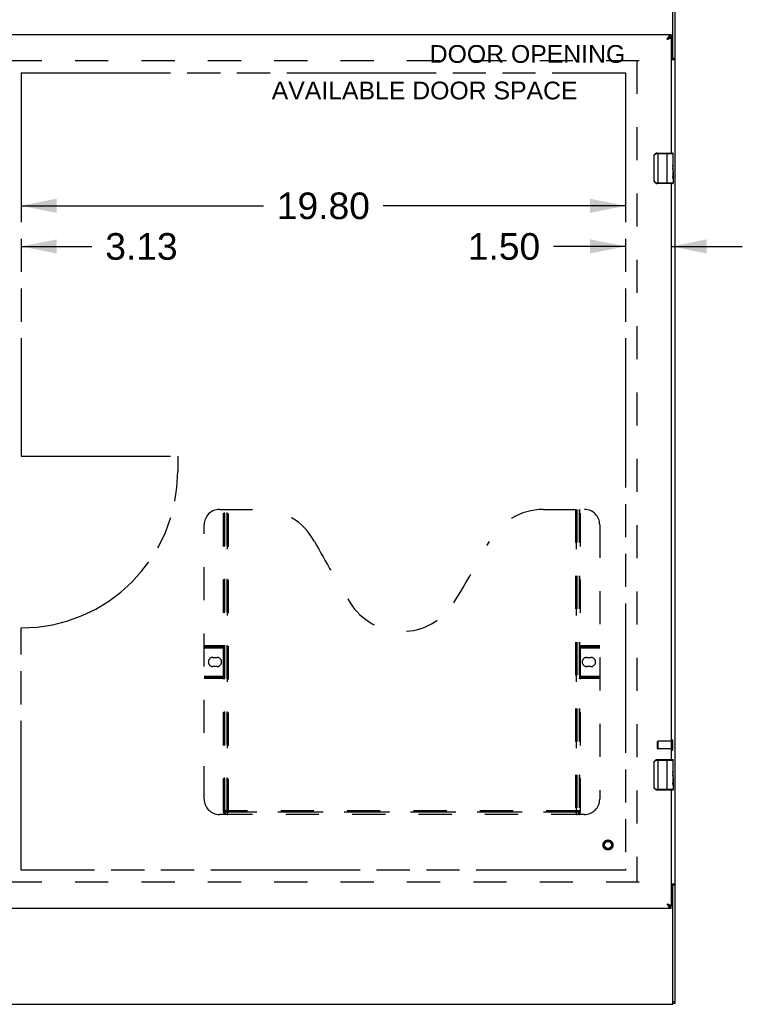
# Model space of a CAD drawing. Header units: inches. Extents: x 0 to 198, y 0 to 128.
# Tile 70 of 102: x 69 to 92, y 53 to 85. Entities that reach past the tile are written whole.
import ezdxf

# ---------------------------------------------------------------- set-up
doc = ezdxf.new("R2010")
doc.units = ezdxf.units.IN
doc.header["$LTSCALE"] = 10.872093
doc.header["$MEASUREMENT"] = 0
doc.linetypes.add('HIDDEN', pattern=[0.2, 0.1, -0.1])
doc.linetypes.add('PHANTOM', pattern=[0.8, 0.45, -0.05, 0.1, -0.05, 0.1, -0.05])
doc.layers.get('0').update_dxf_attribs({"linetype": 'CONTINUOUS'})
for name, color, linetype in [('02___PRT_ALL_AXES', 7, 'CONTINUOUS'), ('AVAILABLE_DOOR_SPACE', 7, 'CONTINUOUS'), ('DEFAULT_2', 8, 'HIDDEN'), ('DIMENSIONS', 7, 'CONTINUOUS')]:
    doc.layers.add(name, color=color, linetype=linetype)
doc.styles.get("Standard").update_dxf_attribs({"font": 'arial.ttf'})
doc.dimstyles.new('DIMSTYLE_1', dxfattribs={"dimtxt": 0.872093, "dimasz": 1.162791, "dimexe": 0.09, "dimexo": 0.07, "dimgap": 0.0375, "dimtad": 0, "dimtih": 1, "dimtoh": 1, "dimzin": 4, "dimdsep": 46, "dimtxsty": 'Standard', "dimblk": '_FILLED', "dimblk1": '_FILLED', "dimblk2": '_FILLED', "dimcen": 0.09, "dimazin": 1, "dimtfac": 1, "dimtofl": 0, "dimtmove": 0, "dimatfit": 3, "dimldrblk": '_FILLED', "dimfxl": 0, "dimtolj": 1, "dimtzin": 4, "dimarcsym": 0})

# ---------------------------------------------------------------- blocks, each defined once
blk = doc.blocks.new('_FILLED')
at = {"color": 0, "linetype": 'ByBlock'}
blk.add_solid([(0, 0), (-1, 0.2), (-1, -0.2)], dxfattribs=at)
blk = doc.blocks.new('*D8')
at = {"layer": 'DIMENSIONS', "color": 2, "linetype": 'Continuous'}
for p, q in [((65.691, 77.505), (63.365, 77.505)), ((68.816, 77.505), (71.132, 77.505))]:
    blk.add_line(p, q, dxfattribs=at)
at = {"layer": 'DIMENSIONS', "color": 2, "linetype": 'Continuous', "xscale": 1.1627906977, "yscale": 1.1627906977, "zscale": 1.1627906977}
blk.add_blockref('_FILLED', (65.691, 77.505), dxfattribs=at)
at = {"layer": 'DIMENSIONS', "color": 2, "linetype": 'Continuous', "xscale": 1.1627906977, "yscale": 1.1627906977, "zscale": 1.1627906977, "rotation": 180}
blk.add_blockref('_FILLED', (68.816, 77.505), dxfattribs=at)
at = {"layer": 'DIMENSIONS', "color": 2, "linetype": 'Continuous', "insert": (71.568, 77.941), "char_height": 0.8721, "width": 2.36989, "attachment_point": 1, "line_spacing_factor": 0.9}
blk.add_mtext('3.13', dxfattribs=at)
blk = doc.blocks.new('*D25')
at = {"layer": 'DIMENSIONS', "color": 2, "linetype": 'Continuous'}
for p, q in [((68.816, 78.837), (76.755, 78.837)), ((88.613, 78.837), (80.674, 78.837))]:
    blk.add_line(p, q, dxfattribs=at)
at = {"layer": 'DIMENSIONS', "color": 2, "linetype": 'Continuous', "xscale": 1.1627906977, "yscale": 1.1627906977, "zscale": 1.1627906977, "rotation": 180}
blk.add_blockref('_FILLED', (68.816, 78.837), dxfattribs=at)
at = {"layer": 'DIMENSIONS', "color": 2, "linetype": 'Continuous', "xscale": 1.1627906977, "yscale": 1.1627906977, "zscale": 1.1627906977}
blk.add_blockref('_FILLED', (88.613, 78.837), dxfattribs=at)
at = {"layer": 'DIMENSIONS', "color": 2, "linetype": 'Continuous', "insert": (78.714, 79.273), "char_height": 0.8721, "width": 3.04746, "attachment_point": 2, "line_spacing_factor": 0.9}
blk.add_mtext('19.80', dxfattribs=at)
blk = doc.blocks.new('*D26')
at = {"layer": 'DIMENSIONS', "color": 2, "linetype": 'Continuous'}
for p, q in [((88.613, 77.505), (86.253, 77.505)), ((90.113, 77.505), (92.438, 77.505))]:
    blk.add_line(p, q, dxfattribs=at)
at = {"layer": 'DIMENSIONS', "color": 2, "linetype": 'Continuous', "xscale": 1.1627906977, "yscale": 1.1627906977, "zscale": 1.1627906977}
blk.add_blockref('_FILLED', (88.613, 77.505), dxfattribs=at)
at = {"layer": 'DIMENSIONS', "color": 2, "linetype": 'Continuous', "xscale": 1.1627906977, "yscale": 1.1627906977, "zscale": 1.1627906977, "rotation": 180}
blk.add_blockref('_FILLED', (90.113, 77.505), dxfattribs=at)
at = {"layer": 'DIMENSIONS', "color": 2, "linetype": 'Continuous', "insert": (85.817, 77.941), "char_height": 0.8721, "width": 2.36989, "attachment_point": 3, "line_spacing_factor": 0.9}
blk.add_mtext('1.50', dxfattribs=at)

msp = doc.modelspace()

# ---------------------------------------------------------------- linework, layer by layer
at = {"color": 3, "linetype": 'Continuous'}
for p, q in [((90.238, 52.695), (90.238, 98.879)), ((90.113, 84.442), (65.691, 84.442)), ((89.979, 84.315), (89.968, 84.297)), ((89.968, 84.297), (89.986, 84.302)), ((89.986, 84.326), (89.979, 84.315)), ((89.991, 84.333), (89.986, 84.326)), ((89.996, 84.34), (89.991, 84.333)), ((90.003, 84.308), (90.013, 84.311)), ((90.013, 84.311), (90.02, 84.313)), ((90.02, 84.313), (90.027, 84.316)), ((90.027, 84.316), (90.033, 84.318)), ((90.033, 84.318), (90.039, 84.32)), ((90.113, 84.367), (90.113, 80.567)), ((90.113, 83.638), (90.238, 83.638)), ((90.19, 83.646), (90.202, 83.649)), ((90.113, 79.567), (90.113, 60.681)), ((90.113, 59.681), (90.113, 55.881)), ((90.113, 56.609), (90.238, 56.609)), ((89.968, 55.951), (89.986, 55.945)), ((89.968, 55.951), (89.979, 55.932)), ((89.979, 55.932), (89.986, 55.921)), ((89.986, 55.945), (89.996, 55.942)), ((89.986, 55.921), (89.991, 55.914)), ((89.991, 55.914), (89.996, 55.907)), ((89.996, 55.942), (90.006, 55.939)), ((90.006, 55.939), (90.013, 55.936)), ((90.013, 55.936), (90.02, 55.934)), ((90.02, 55.934), (90.027, 55.932)), ((90.027, 55.932), (90.033, 55.93)), ((65.691, 55.806), (90.113, 55.806))]:
    msp.add_line(p, q, dxfattribs=at)
at = {"color": 7, "linetype": 'Continuous'}
for p, q in [((90.163, 83.673), (90.163, 88.702)), ((89.979, 84.306), (89.968, 84.297)), ((89.968, 84.297), (89.974, 84.301)), ((89.974, 84.301), (89.981, 84.305)), ((89.986, 84.311), (89.979, 84.306)), ((89.981, 84.305), (89.985, 84.308)), ((89.985, 84.308), (89.989, 84.311)), ((89.991, 84.315), (89.986, 84.311)), ((89.996, 84.318), (89.991, 84.315)), ((90.113, 84.442), (90.113, 84.367)), ((90.163, 83.673), (90.238, 83.673)), ((89.548, 80.467), (89.555, 80.467)), ((89.548, 79.667), (89.548, 80.467)), ((89.555, 79.667), (89.555, 80.467)), ((89.646, 80.552), (90.173, 80.552)), ((89.648, 80.567), (90.158, 80.567)), ((89.683, 79.567), (89.683, 80.567)), ((89.973, 79.567), (89.973, 80.567)), ((89.548, 79.667), (89.555, 79.667)), ((90.173, 79.582), (89.646, 79.582)), ((90.158, 79.567), (89.648, 79.567)), ((89.548, 60.581), (89.555, 60.581)), ((89.548, 59.781), (89.548, 60.581)), ((89.555, 59.781), (89.555, 60.581)), ((89.646, 60.666), (90.173, 60.666)), ((89.648, 60.681), (90.158, 60.681)), ((89.683, 59.681), (89.683, 60.681)), ((89.973, 59.681), (89.973, 60.681)), ((89.548, 59.781), (89.555, 59.781)), ((90.173, 59.696), (89.646, 59.696)), ((90.158, 59.681), (89.648, 59.681)), ((90.163, 56.575), (90.238, 56.575)), ((90.163, 52.657), (90.163, 56.575)), ((89.968, 55.951), (89.977, 55.945)), ((89.968, 55.951), (89.979, 55.942)), ((89.977, 55.945), (89.981, 55.942)), ((89.979, 55.942), (89.986, 55.936)), ((89.986, 55.936), (89.991, 55.933)), ((89.991, 55.933), (89.996, 55.93)), ((89.996, 55.93), (90.001, 55.926)), ((90.113, 55.806), (90.113, 55.881)), ((41.063, 52.657), (90.163, 52.657)), ((90.163, 52.755), (90.238, 52.755)), ((90.163, 52.695), (90.238, 52.695))]:
    msp.add_line(p, q, dxfattribs=at)
at = {"color": 3, "linetype": 'Continuous'}
for points in [[(89.986, 84.302), (89.989, 84.304), (90.003, 84.308)], [(90.015, 84.367), (90.012, 84.364), (90.01, 84.361), (90.008, 84.358), (90.005, 84.354), (90.003, 84.351), (90.001, 84.347), (89.996, 84.34)], [(90.113, 84.442), (90.11, 84.442), (90.108, 84.442), (90.106, 84.442), (90.103, 84.441), (90.101, 84.441), (90.099, 84.44), (90.096, 84.44), (90.094, 84.439), (90.092, 84.438), (90.089, 84.437), (90.087, 84.436), (90.085, 84.435), (90.082, 84.434), (90.08, 84.433), (90.078, 84.432), (90.075, 84.43), (90.073, 84.429), (90.071, 84.427), (90.068, 84.426), (90.066, 84.424), (90.064, 84.422), (90.061, 84.42), (90.059, 84.418), (90.057, 84.416), (90.054, 84.414), (90.052, 84.412), (90.05, 84.409), (90.047, 84.407), (90.045, 84.405), (90.043, 84.402), (90.04, 84.4), (90.038, 84.397), (90.036, 84.394), (90.033, 84.391), (90.031, 84.389), (90.029, 84.386), (90.026, 84.383), (90.024, 84.38), (90.022, 84.377), (90.019, 84.374), (90.017, 84.371), (90.015, 84.367)], [(90.039, 84.32), (90.042, 84.321), (90.045, 84.322), (90.048, 84.323), (90.051, 84.324), (90.054, 84.325), (90.057, 84.327), (90.06, 84.328), (90.062, 84.329), (90.065, 84.33), (90.068, 84.331), (90.07, 84.332), (90.073, 84.333), (90.075, 84.334), (90.078, 84.335), (90.08, 84.336), (90.082, 84.337), (90.084, 84.339), (90.086, 84.34), (90.088, 84.341), (90.09, 84.342), (90.092, 84.343), (90.094, 84.344), (90.096, 84.345), (90.097, 84.346), (90.099, 84.347), (90.1, 84.348), (90.102, 84.35), (90.103, 84.351), (90.104, 84.352), (90.105, 84.353), (90.107, 84.354), (90.108, 84.355), (90.108, 84.356), (90.109, 84.357), (90.11, 84.358), (90.111, 84.359), (90.111, 84.36), (90.112, 84.362), (90.112, 84.363), (90.112, 84.364), (90.113, 84.365), (90.113, 84.366), (90.113, 84.367)], [(90.166, 83.638), (90.169, 83.639), (90.172, 83.641), (90.175, 83.642), (90.179, 83.643), (90.182, 83.644), (90.186, 83.645), (90.19, 83.646)], [(90.202, 83.649), (90.206, 83.65), (90.21, 83.651), (90.213, 83.652), (90.216, 83.653), (90.219, 83.654), (90.222, 83.655), (90.224, 83.656), (90.227, 83.657), (90.229, 83.658), (90.231, 83.66), (90.233, 83.661), (90.234, 83.663), (90.235, 83.664), (90.236, 83.666), (90.237, 83.667), (90.237, 83.669), (90.238, 83.671), (90.238, 83.673)], [(90.166, 56.609), (90.169, 56.608), (90.172, 56.607), (90.175, 56.606), (90.179, 56.605), (90.182, 56.603), (90.186, 56.602), (90.19, 56.601), (90.198, 56.6)], [(90.198, 56.6), (90.202, 56.599), (90.206, 56.598), (90.21, 56.597), (90.213, 56.596), (90.216, 56.595), (90.219, 56.594), (90.222, 56.593), (90.224, 56.592), (90.227, 56.591), (90.229, 56.589), (90.231, 56.588), (90.233, 56.586), (90.234, 56.585), (90.235, 56.584), (90.236, 56.582), (90.237, 56.58), (90.237, 56.579), (90.238, 56.577), (90.238, 56.575)], [(89.996, 55.907), (89.998, 55.904), (90.003, 55.897)], [(90.003, 55.897), (90.005, 55.893), (90.008, 55.89), (90.01, 55.887), (90.012, 55.883)], [(90.012, 55.883), (90.015, 55.88), (90.017, 55.877), (90.019, 55.874), (90.022, 55.871), (90.024, 55.868), (90.026, 55.865), (90.029, 55.862), (90.031, 55.859), (90.033, 55.856), (90.036, 55.853), (90.038, 55.851), (90.04, 55.848), (90.043, 55.845), (90.045, 55.843), (90.047, 55.841), (90.05, 55.838), (90.052, 55.836), (90.054, 55.834), (90.057, 55.832), (90.059, 55.83), (90.061, 55.828), (90.064, 55.826), (90.066, 55.824), (90.068, 55.822), (90.071, 55.82), (90.073, 55.819), (90.075, 55.817), (90.078, 55.816), (90.08, 55.815), (90.082, 55.813), (90.085, 55.812), (90.087, 55.811), (90.089, 55.81), (90.092, 55.809), (90.094, 55.809), (90.096, 55.808), (90.099, 55.807), (90.101, 55.807), (90.103, 55.806), (90.106, 55.806), (90.108, 55.806), (90.11, 55.806), (90.113, 55.806)], [(90.033, 55.93), (90.039, 55.928), (90.042, 55.927), (90.045, 55.925), (90.048, 55.924), (90.051, 55.923), (90.054, 55.922), (90.057, 55.921), (90.06, 55.92), (90.062, 55.919), (90.065, 55.918), (90.068, 55.917), (90.07, 55.916), (90.073, 55.914), (90.075, 55.913), (90.078, 55.912), (90.08, 55.911), (90.082, 55.91), (90.084, 55.909), (90.086, 55.908), (90.088, 55.907), (90.09, 55.906), (90.092, 55.905), (90.094, 55.904), (90.096, 55.902), (90.097, 55.901), (90.099, 55.9), (90.1, 55.899), (90.102, 55.898), (90.103, 55.897), (90.104, 55.896), (90.105, 55.895), (90.107, 55.894), (90.108, 55.893), (90.108, 55.892), (90.109, 55.89), (90.11, 55.889), (90.111, 55.888), (90.111, 55.887), (90.112, 55.886), (90.112, 55.885), (90.112, 55.884), (90.113, 55.883), (90.113, 55.882), (90.113, 55.881)]]:
    msp.add_lwpolyline(points, dxfattribs=at)
at = {"color": 7, "linetype": 'Continuous'}
for points in [[(89.989, 84.311), (89.991, 84.312), (89.994, 84.314), (89.996, 84.315), (89.998, 84.317), (90, 84.318), (90.002, 84.319), (90.003, 84.321), (90.005, 84.322), (90.007, 84.324), (90.009, 84.325), (90.011, 84.326), (90.012, 84.328), (90.014, 84.329), (90.016, 84.331), (90.017, 84.332), (90.019, 84.333), (90.02, 84.335)], [(90.022, 84.336), (90.019, 84.334), (90.017, 84.333), (90.015, 84.331), (90.012, 84.329), (90.01, 84.328), (90.008, 84.326), (90.005, 84.325), (90.003, 84.323), (90.001, 84.321), (89.996, 84.318)], [(90.038, 84.345), (90.036, 84.344), (90.033, 84.343), (90.031, 84.341), (90.029, 84.34), (90.026, 84.338), (90.024, 84.337), (90.022, 84.336)], [(90.113, 84.367), (90.11, 84.367), (90.108, 84.367), (90.106, 84.367), (90.103, 84.367), (90.101, 84.366), (90.099, 84.366), (90.096, 84.366), (90.094, 84.366), (90.092, 84.365), (90.089, 84.365), (90.087, 84.364), (90.085, 84.364), (90.082, 84.363), (90.08, 84.363), (90.078, 84.362), (90.075, 84.361), (90.073, 84.361), (90.071, 84.36), (90.068, 84.359), (90.066, 84.358), (90.064, 84.357), (90.061, 84.356), (90.059, 84.355), (90.057, 84.354), (90.054, 84.353), (90.052, 84.352), (90.05, 84.351), (90.047, 84.35), (90.045, 84.349), (90.043, 84.348), (90.04, 84.347), (90.038, 84.345)], [(90.128, 83.638), (90.129, 83.64), (90.129, 83.642), (90.13, 83.643), (90.13, 83.645), (90.131, 83.646), (90.132, 83.648), (90.133, 83.649), (90.134, 83.65), (90.136, 83.652), (90.137, 83.653), (90.139, 83.654), (90.141, 83.655), (90.142, 83.656), (90.144, 83.657), (90.146, 83.658), (90.148, 83.659), (90.152, 83.661)], [(90.152, 83.661), (90.154, 83.662), (90.155, 83.663), (90.157, 83.664), (90.159, 83.665), (90.16, 83.667), (90.161, 83.668), (90.162, 83.669), (90.162, 83.67), (90.163, 83.671), (90.163, 83.673)], [(89.548, 80.467), (89.548, 80.473), (89.549, 80.48), (89.55, 80.486), (89.551, 80.492), (89.553, 80.498), (89.555, 80.503)], [(89.555, 80.467), (89.555, 80.471), (89.556, 80.476), (89.556, 80.481), (89.557, 80.485), (89.559, 80.49), (89.56, 80.496), (89.563, 80.501), (89.565, 80.506), (89.569, 80.512), (89.573, 80.518), (89.578, 80.523), (89.583, 80.529), (89.59, 80.534), (89.597, 80.539), (89.604, 80.543), (89.612, 80.546), (89.62, 80.549), (89.629, 80.551), (89.637, 80.552), (89.646, 80.552)], [(89.648, 80.567), (89.647, 80.567), (89.647, 80.566), (89.647, 80.565), (89.646, 80.564), (89.646, 80.563), (89.646, 80.561), (89.646, 80.559), (89.646, 80.557), (89.646, 80.554), (89.646, 80.552)], [(89.555, 79.631), (89.553, 79.637), (89.551, 79.642), (89.55, 79.648), (89.549, 79.655), (89.548, 79.661), (89.548, 79.667)], [(89.646, 79.582), (89.637, 79.582), (89.629, 79.584), (89.62, 79.585), (89.612, 79.588), (89.604, 79.591), (89.597, 79.595), (89.59, 79.6), (89.583, 79.605), (89.578, 79.611), (89.573, 79.616), (89.569, 79.622), (89.565, 79.628), (89.563, 79.633), (89.56, 79.638), (89.559, 79.644), (89.557, 79.649), (89.556, 79.653), (89.556, 79.658), (89.555, 79.663), (89.555, 79.667)], [(89.648, 79.567), (89.647, 79.567), (89.647, 79.568), (89.647, 79.569), (89.646, 79.57), (89.646, 79.571), (89.646, 79.573), (89.646, 79.575), (89.646, 79.577), (89.646, 79.58), (89.646, 79.582)], [(89.548, 60.581), (89.548, 60.587), (89.549, 60.593), (89.55, 60.599), (89.551, 60.605), (89.553, 60.611), (89.555, 60.617)], [(89.555, 60.581), (89.555, 60.585), (89.556, 60.589), (89.556, 60.594), (89.557, 60.599), (89.559, 60.604), (89.56, 60.609), (89.563, 60.615), (89.565, 60.62), (89.569, 60.626), (89.573, 60.631), (89.578, 60.637), (89.583, 60.642), (89.59, 60.647), (89.597, 60.652), (89.604, 60.656), (89.612, 60.66), (89.62, 60.662), (89.629, 60.664), (89.637, 60.665), (89.646, 60.666)], [(89.648, 60.681), (89.647, 60.68), (89.647, 60.68), (89.647, 60.679), (89.646, 60.678), (89.646, 60.676), (89.646, 60.674), (89.646, 60.672), (89.646, 60.67), (89.646, 60.668), (89.646, 60.666)], [(89.555, 59.744), (89.553, 59.75), (89.551, 59.756), (89.55, 59.762), (89.549, 59.768), (89.548, 59.774), (89.548, 59.781)], [(89.646, 59.696), (89.637, 59.696), (89.629, 59.697), (89.62, 59.699), (89.612, 59.702), (89.604, 59.705), (89.597, 59.709), (89.59, 59.714), (89.583, 59.719), (89.578, 59.724), (89.573, 59.73), (89.569, 59.736), (89.565, 59.741), (89.563, 59.747), (89.56, 59.752), (89.559, 59.757), (89.557, 59.762), (89.556, 59.767), (89.556, 59.772), (89.555, 59.776), (89.555, 59.781)], [(89.648, 59.681), (89.647, 59.681), (89.647, 59.681), (89.647, 59.682), (89.646, 59.683), (89.646, 59.685), (89.646, 59.687), (89.646, 59.689), (89.646, 59.691), (89.646, 59.693), (89.646, 59.696)], [(90.128, 56.609), (90.129, 56.608), (90.129, 56.606), (90.13, 56.604), (90.13, 56.603), (90.131, 56.601), (90.132, 56.6), (90.133, 56.599), (90.134, 56.597), (90.136, 56.596), (90.137, 56.595), (90.139, 56.593), (90.141, 56.592), (90.142, 56.591), (90.144, 56.59), (90.146, 56.589), (90.148, 56.588)], [(90.148, 56.588), (90.152, 56.586), (90.154, 56.585), (90.155, 56.584), (90.157, 56.583), (90.159, 56.582), (90.16, 56.581), (90.161, 56.58), (90.162, 56.579), (90.162, 56.577), (90.163, 56.576), (90.163, 56.575)], [(89.981, 55.942), (89.985, 55.939), (89.987, 55.938), (89.989, 55.937), (89.991, 55.935), (89.994, 55.934), (89.996, 55.932), (89.998, 55.931), (90, 55.93), (90.002, 55.928), (90.003, 55.927), (90.005, 55.925), (90.007, 55.924), (90.009, 55.923), (90.011, 55.921), (90.012, 55.92), (90.014, 55.918), (90.016, 55.917), (90.017, 55.916), (90.019, 55.914), (90.02, 55.913)], [(90.001, 55.926), (90.003, 55.925), (90.005, 55.923), (90.008, 55.921), (90.01, 55.92), (90.012, 55.918), (90.015, 55.917), (90.017, 55.915), (90.019, 55.914)], [(90.019, 55.914), (90.022, 55.912), (90.024, 55.911), (90.026, 55.909), (90.029, 55.908), (90.031, 55.906), (90.033, 55.905), (90.036, 55.904)], [(90.036, 55.904), (90.038, 55.902), (90.04, 55.901), (90.043, 55.9), (90.045, 55.899), (90.047, 55.897), (90.05, 55.896), (90.052, 55.895), (90.054, 55.894), (90.057, 55.893), (90.059, 55.892), (90.061, 55.891), (90.064, 55.89), (90.066, 55.889), (90.068, 55.889), (90.071, 55.888), (90.073, 55.887), (90.075, 55.886), (90.078, 55.886), (90.08, 55.885), (90.082, 55.884), (90.085, 55.884), (90.087, 55.883), (90.089, 55.883), (90.092, 55.882), (90.094, 55.882), (90.096, 55.882), (90.099, 55.881), (90.101, 55.881), (90.103, 55.881), (90.106, 55.881), (90.108, 55.881), (90.11, 55.881), (90.113, 55.881)]]:
    msp.add_lwpolyline(points, dxfattribs=at)
for centre, radius, start, end in [((90.103, 83.725), 0.06, 279.5959, 360), ((89.648, 80.467), 0.1, 90, 158.7946), ((90.158, 80.552), 0.015, 0, 90), ((89.648, 79.667), 0.1, 201.1999, 270), ((90.158, 79.582), 0.015, 270, 360), ((89.648, 60.581), 0.1, 90, 158.7946), ((90.158, 60.666), 0.015, 0, 90), ((89.648, 59.781), 0.1, 201.1999, 270), ((90.158, 59.696), 0.015, 270, 360), ((90.103, 56.522), 0.06, 0, 80.4041)]:
    msp.add_arc(centre, radius, start, end, dxfattribs=at)
at = {"layer": '02___PRT_ALL_AXES', "color": 7, "linetype": 'Continuous'}
for p, q in [((90.173, 80.413), (90.163, 80.413)), ((90.163, 80.413), (90.163, 80.182)), ((90.173, 79.984), (90.173, 80.552)), ((90.173, 80.245), (90.163, 80.245)), ((90.173, 80.182), (90.163, 80.182)), ((90.163, 80.136), (90.163, 80.083)), ((90.173, 80.146), (90.164, 80.146)), ((90.173, 79.952), (90.163, 79.952)), ((90.163, 79.952), (90.163, 79.795)), ((90.173, 79.816), (90.163, 79.816)), ((90.164, 79.784), (90.173, 79.784)), ((90.17, 80.015), (90.173, 80.015)), ((90.173, 79.982), (90.173, 79.729)), ((90.173, 79.726), (90.173, 79.582)), ((90.173, 60.526), (90.163, 60.526)), ((90.163, 60.526), (90.163, 60.296)), ((90.173, 60.098), (90.173, 60.666)), ((90.173, 60.359), (90.163, 60.359)), ((90.173, 60.296), (90.163, 60.296)), ((90.163, 60.249), (90.163, 60.196)), ((90.173, 60.065), (90.163, 60.065)), ((90.163, 60.065), (90.163, 59.909)), ((90.173, 60.26), (90.164, 60.26)), ((90.17, 60.128), (90.173, 60.128)), ((90.173, 60.095), (90.173, 59.843)), ((90.173, 59.929), (90.163, 59.929)), ((90.164, 59.898), (90.173, 59.898)), ((90.173, 59.84), (90.173, 59.696))]:
    msp.add_line(p, q, dxfattribs=at)
at = {"layer": '02___PRT_ALL_AXES', "color": 8, "linetype": 'HIDDEN'}
for p, q in [((90.12, 61.281), (89.673, 61.281)), ((90.12, 61.033), (89.673, 61.033)), ((90.12, 61.033), (90.12, 61.281))]:
    msp.add_line(p, q, dxfattribs=at)
at = {"layer": '02___PRT_ALL_AXES', "color": 7, "linetype": 'Continuous'}
for points in [[(90.163, 80.136), (90.163, 80.142), (90.164, 80.148), (90.164, 80.154), (90.165, 80.16), (90.165, 80.166), (90.166, 80.171)], [(90.17, 80.014), (90.167, 80.041), (90.166, 80.05), (90.165, 80.058), (90.164, 80.067), (90.163, 80.075), (90.163, 80.083)], [(90.165, 79.777), (90.164, 79.786), (90.163, 79.795)], [(90.173, 79.726), (90.173, 79.729), (90.172, 79.734), (90.171, 79.739), (90.17, 79.745), (90.169, 79.752), (90.167, 79.76), (90.166, 79.768), (90.165, 79.777)], [(90.173, 79.982), (90.173, 79.989), (90.172, 79.997), (90.171, 80.005), (90.17, 80.014)], [(90.163, 60.249), (90.163, 60.255), (90.164, 60.261), (90.164, 60.267), (90.165, 60.273), (90.165, 60.279), (90.166, 60.285)], [(90.17, 60.127), (90.167, 60.154), (90.166, 60.163), (90.165, 60.172), (90.164, 60.18), (90.163, 60.188), (90.163, 60.196)], [(90.173, 60.095), (90.173, 60.103), (90.172, 60.11), (90.171, 60.119), (90.17, 60.127)], [(90.165, 59.89), (90.164, 59.899), (90.163, 59.909)], [(90.173, 59.84), (90.173, 59.843), (90.172, 59.847), (90.171, 59.852), (90.17, 59.858), (90.169, 59.865), (90.167, 59.873), (90.166, 59.881), (90.165, 59.89)]]:
    msp.add_lwpolyline(points, dxfattribs=at)
at = {"layer": '02___PRT_ALL_AXES', "color": 8, "linetype": 'HIDDEN'}
msp.add_circle((88.038, 57.881), 0.124, dxfattribs=at)
at = {"layer": '02___PRT_ALL_AXES', "color": 7, "linetype": 'Continuous'}
for centre in [(89.973, 80.149), (89.973, 60.263)]:
    msp.add_ellipse(centre, major_axis=(0.2, 0), ratio=0.432808, start_param=0, end_param=0.261817, dxfattribs=at)
at = {"layer": 'AVAILABLE_DOOR_SPACE', "color": 4, "linetype": 'PHANTOM'}
for p, q in [((68.816, 83.192), (68.816, 70.624)), ((68.816, 83.192), (88.613, 83.192)), ((88.613, 83.192), (88.613, 57.056)), ((68.816, 70.624), (73.941, 70.624)), ((73.941, 70.624), (73.941, 70.124)), ((68.816, 57.056), (68.816, 64.999)), ((88.613, 57.056), (68.816, 57.056))]:
    msp.add_line(p, q, dxfattribs=at)
msp.add_arc((68.816, 70.124), 5.125, 270, 360, dxfattribs=at)
at = {"layer": 'DEFAULT_2', "color": 8, "linetype": 'HIDDEN'}
for p, q in [((89.063, 83.59), (42.163, 83.59)), ((88.988, 83.59), (88.988, 56.657)), ((75.308, 68.881), (76.663, 68.881)), ((75.443, 58.971), (75.443, 68.881)), ((75.473, 59.001), (75.473, 68.881)), ((75.483, 58.971), (75.483, 68.881)), ((75.563, 59.001), (75.563, 68.881)), ((75.573, 58.881), (75.573, 68.881)), ((75.603, 58.961), (75.603, 68.881)), ((85.913, 68.881), (87.268, 68.881)), ((86.973, 68.881), (86.973, 58.961)), ((87.003, 58.881), (87.003, 68.881)), ((87.013, 68.881), (87.013, 59.001)), ((87.093, 68.881), (87.093, 58.971)), ((87.103, 68.881), (87.103, 59.001)), ((87.133, 58.971), (87.133, 68.881)), ((74.808, 59.381), (74.808, 68.381)), ((87.768, 68.381), (87.768, 59.381)), ((74.808, 64.421), (75.483, 64.421)), ((74.808, 64.381), (75.443, 64.381)), ((74.808, 64.341), (75.483, 64.341)), ((87.093, 64.421), (87.768, 64.421)), ((87.093, 64.341), (87.768, 64.341)), ((87.133, 64.381), (87.768, 64.381)), ((75.094, 64.031), (75.231, 64.031)), ((87.344, 64.031), (87.481, 64.031)), ((75.231, 63.731), (75.094, 63.731)), ((87.481, 63.731), (87.344, 63.731)), ((74.808, 63.421), (75.483, 63.421)), ((75.443, 63.381), (74.808, 63.381)), ((75.483, 63.341), (74.808, 63.341)), ((87.093, 63.421), (87.768, 63.421)), ((87.768, 63.341), (87.093, 63.341)), ((87.768, 63.381), (87.133, 63.381)), ((89.663, 61.043), (89.663, 61.271)), ((89.673, 61.281), (89.673, 61.033)), ((90.12, 61.015), (90.12, 61.299)), ((90.163, 61.015), (90.163, 61.299)), ((87.268, 58.881), (75.308, 58.881)), ((75.443, 58.971), (87.133, 58.971)), ((87.103, 59.001), (75.473, 59.001)), ((87.009, 58.961), (75.567, 58.961)), ((89.063, 56.657), (42.163, 56.657))]:
    msp.add_line(p, q, dxfattribs=at)
for points in [[(75.473, 59.001), (75.489, 58.99), (75.505, 58.98), (75.521, 58.972), (75.536, 58.966), (75.552, 58.962), (75.567, 58.961)], [(87.009, 58.961), (87.024, 58.962), (87.039, 58.966), (87.055, 58.972), (87.071, 58.98), (87.087, 58.99), (87.103, 59.001)]]:
    msp.add_lwpolyline(points, dxfattribs=at)
for radius in [0.164, 0.142, 0.124, 0.114]:
    msp.add_circle((88.038, 57.881), radius, dxfattribs=at)
for centre, radius, start, end in [((75.308, 68.381), 0.5, 90, 180), ((76.663, 66.881), 2, 28.4813, 90), ((85.913, 66.881), 2, 90, 151.5187), ((87.268, 68.381), 0.5, 0, 90), ((112.971, 86.579), 39.307, 208.4813, 211.8705), ((49.605, 86.579), 39.307, 328.1295, 331.5187), ((81.288, 66.881), 2, 211.8705, 328.1295), ((75.443, 64.421), 0.04, 270, 360), ((87.133, 64.421), 0.04, 180, 270), ((75.094, 63.881), 0.15, 90, 270), ((75.231, 63.881), 0.15, 270, 90), ((87.344, 63.881), 0.15, 90, 270), ((87.481, 63.881), 0.15, 270, 90), ((75.443, 63.341), 0.04, 0, 90), ((87.133, 63.341), 0.04, 90, 180), ((89.673, 61.271), 0.01, 90, 180), ((89.673, 61.043), 0.01, 180, 270), ((90.141, 61.299), 0.0215, 360, 180), ((90.141, 61.015), 0.0215, 180, 0), ((75.308, 59.381), 0.5, 180, 270), ((87.268, 59.381), 0.5, 270, 360), ((75.573, 58.971), 0.13, 180, 223.8131), ((75.573, 58.971), 0.09, 180, 270), ((75.603, 59.001), 0.04, 180, 270), ((86.973, 59.001), 0.04, 270, 360), ((87.003, 58.971), 0.09, 270, 360), ((87.003, 58.971), 0.13, 316.1869, 360)]:
    msp.add_arc(centre, radius, start, end, dxfattribs=at)

# ---------------------------------------------------------------- texts
at = {"layer": 'DIMENSIONS', "color": 2, "linetype": 'Continuous', "char_height": 0.5814, "attachment_point": 2, "line_spacing_factor": 0.9}
for s, insert, width in [('DOOR OPENING', (85.401, 84.106), 6.39751), ('AVAILABLE DOOR SPACE', (82.031, 82.908), 10.00043)]:
    msp.add_mtext(s, dxfattribs=dict(at, insert=insert, width=width))

# ---------------------------------------------------------------- dimensions: what is measured, and where the dimension line sits
at = {"layer": 'DIMENSIONS', "color": 2, "linetype": 'Continuous'}
dim = msp.add_linear_dim(base=(65.690786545, 77.504883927), p1=(68.815786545, 83.192028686), p2=(65.690786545, 83.112034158), angle=180, dimstyle='DIMSTYLE_1', dxfattribs=at)
dim.commit()
dim.dimension.update_dxf_attribs({"geometry": '*D8', "text_midpoint": (72.751500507, 77.500019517), "dimtype": 160})
for base, p1, p2, picture, middle in [((88.613, 78.837), (68.816, 83.192), (88.613, 83.192), '*D25', (78.751, 78.832)), ((90.113, 77.505), (88.613, 83.192), (90.113, 61.522), '*D26', (84.67, 77.5))]:
    dim = msp.add_linear_dim(base=base, p1=p1, p2=p2, dimstyle='DIMSTYLE_1', dxfattribs=at)
    dim.commit()
    dim.dimension.update_dxf_attribs({"geometry": picture, "text_midpoint": middle, "dimtype": 160})

doc.saveas('drawing.dxf')
